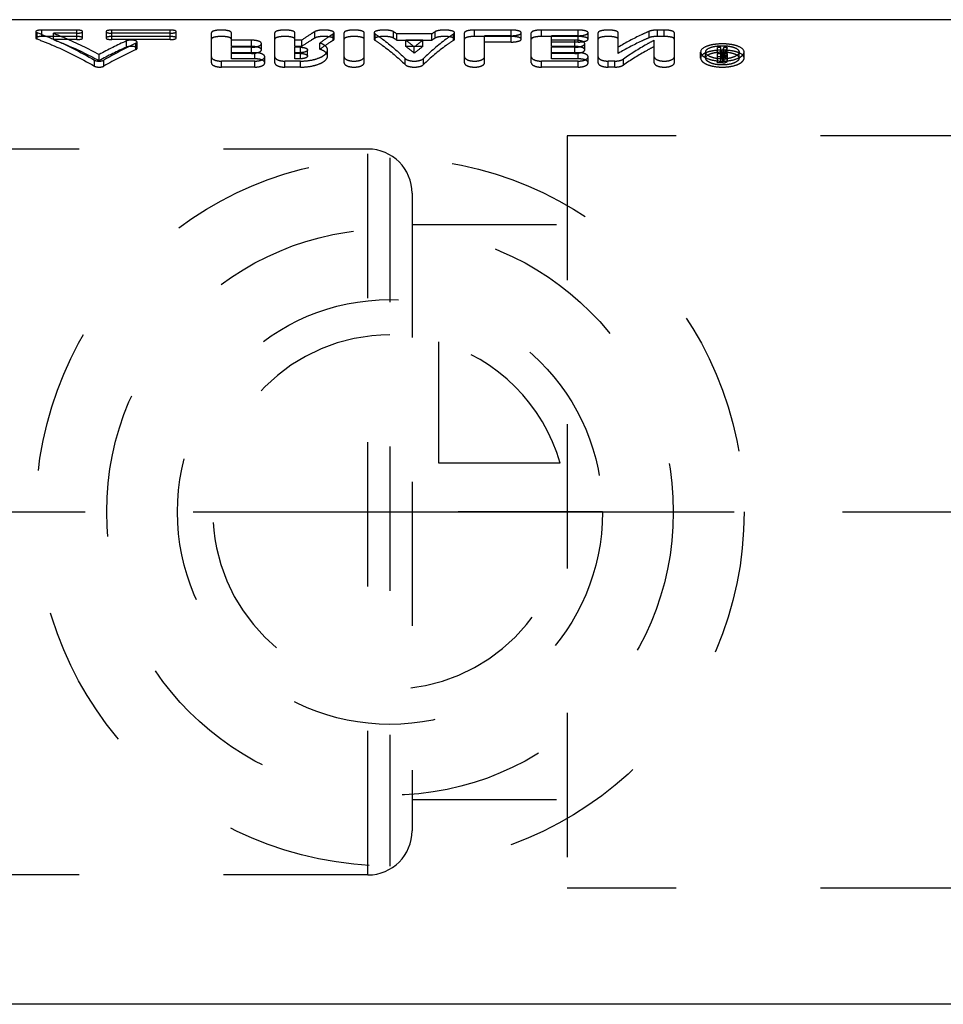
# Model space of a CAD drawing. Header units: millimetres. Extents: x 427 to 573, y 468 to 537.
# Tile 2 of 12: x 458 to 500, y 470 to 515. Entities that reach past the tile are written whole.
import ezdxf

# ---------------------------------------------------------------- set-up
doc = ezdxf.new("R2010")
doc.units = ezdxf.units.MM
doc.header["$LTSCALE"] = 65.185185
doc.linetypes.add('CENTER', pattern=[0.6, 0.375, -0.075, 0.075, -0.075])
doc.linetypes.add('HIDDEN', pattern=[0.2, 0.1, -0.1])
for name, color, linetype in [('ACHSEN_S', 7, 'CONTINUOUS'), ('KOERPER', 7, 'CONTINUOUS'), ('KONST.EL_MIT_GEO', 7, 'CONTINUOUS'), ('KURVEN', 7, 'CONTINUOUS')]:
    doc.layers.add(name, color=color, linetype=linetype)

msp = doc.modelspace()

# ---------------------------------------------------------------- linework, layer by layer
at = {"layer": 'ACHSEN_S', "color": 2, "linetype": 'CENTER'}
msp.add_line((427, 492.675), (573, 492.675), dxfattribs=at)
at = {"layer": 'KOERPER', "color": 7, "linetype": 'Continuous'}
for p, q in [((502, 514.925), (448.373, 514.925)), ((502, 470.425), (448, 470.425))]:
    msp.add_line(p, q, dxfattribs=at)
at = {"layer": 'KOERPER', "color": 8, "linetype": 'HIDDEN'}
for p, q in [((474, 509.08), (435.199, 509.08)), ((474, 476.27), (474, 509.08)), ((476, 507.08), (476, 478.27)), ((474, 476.27), (435.199, 476.27))]:
    msp.add_line(p, q, dxfattribs=at)
for centre, start, end in [((474, 507.08), 0, 90), ((474, 478.27), 270, 360)]:
    msp.add_arc(centre, 2, start, end, dxfattribs=at)
at = {"layer": 'KONST.EL_MIT_GEO', "color": 8, "linetype": 'HIDDEN'}
for p, q in [((459.264, 514.167), (459.264, 514.457)), ((460.849, 514.457), (459.264, 514.457)), ((460.849, 514.024), (460.849, 514.457)), ((462.434, 514.024), (462.434, 514.457)), ((465.075, 514.457), (462.434, 514.457)), ((465.075, 514.024), (465.075, 514.457)), ((478.82, 514.167), (478.82, 514.457)), ((480.481, 514.457), (478.82, 514.457)), ((480.481, 513.915), (480.481, 514.457)), ((481.839, 514.167), (481.839, 514.457)), ((483.499, 514.457), (481.839, 514.457)), ((483.499, 513.915), (483.499, 514.457)), ((487.093, 514.167), (487.093, 514.457)), ((487.395, 514.457), (487.093, 514.457)), ((487.395, 514.167), (487.395, 514.457)), ((459, 514.386), (459, 514.097)), ((459.053, 514.054), (459.053, 514.342)), ((460.849, 514.167), (459.264, 514.167)), ((459.791, 514.024), (459.791, 514.312)), ((460.849, 514.312), (459.791, 514.312)), ((460.849, 514.024), (459.791, 514.024)), ((461.113, 514.097), (461.113, 514.386)), ((462.17, 514.386), (462.17, 514.097)), ((465.075, 514.312), (462.434, 514.312)), ((465.075, 514.167), (462.434, 514.167)), ((465.075, 514.024), (462.434, 514.024)), ((465.34, 514.097), (465.34, 514.386)), ((466.929, 512.974), (466.929, 514.333)), ((467.834, 513.714), (467.834, 514.333)), ((468.74, 513.998), (467.834, 513.998)), ((468.74, 513.714), (468.74, 513.998)), ((469.797, 512.974), (469.797, 514.333)), ((470.702, 513.714), (470.702, 514.333)), ((471.012, 513.998), (470.702, 513.998)), ((471.012, 513.714), (471.012, 513.998)), ((471.611, 514.098), (471.611, 514.387)), ((472.432, 513.991), (472.432, 514.279)), ((472.474, 514.045), (472.474, 514.333)), ((472.927, 512.974), (472.927, 514.333)), ((473.833, 512.974), (473.833, 514.333)), ((474.286, 514.333), (474.286, 514.045)), ((474.324, 513.994), (474.324, 514.281)), ((475.153, 514.095), (475.153, 514.384)), ((475.316, 513.992), (475.316, 514.279)), ((476.884, 514.279), (475.316, 514.279)), ((476.884, 513.992), (475.316, 513.992)), ((475.715, 513.714), (475.715, 513.998)), ((476.485, 513.998), (475.715, 513.998)), ((476.485, 513.714), (476.485, 513.998)), ((476.884, 513.992), (476.884, 514.279)), ((477.047, 514.095), (477.047, 514.384)), ((477.876, 513.994), (477.876, 514.281)), ((477.915, 514.045), (477.915, 514.333)), ((478.367, 512.974), (478.367, 514.333)), ((480.481, 514.167), (478.82, 514.167)), ((479.273, 512.974), (479.273, 514.201)), ((480.481, 514.201), (479.273, 514.201)), ((480.933, 514.045), (480.933, 514.333)), ((481.386, 512.974), (481.386, 514.333)), ((483.499, 514.167), (481.839, 514.167)), ((482.292, 513.714), (482.292, 514.201)), ((483.499, 514.201), (482.292, 514.201)), ((483.349, 513.998), (482.292, 513.998)), ((483.349, 513.714), (483.349, 513.998)), ((483.952, 514.045), (483.952, 514.333)), ((484.405, 512.974), (484.405, 514.333)), ((485.311, 513.402), (485.311, 514.333)), ((486.709, 514.111), (486.709, 514.4)), ((486.942, 512.974), (486.942, 513.997)), ((487.395, 514.167), (487.093, 514.167)), ((487.848, 512.974), (487.848, 514.333)), ((463.098, 513.683), (463.098, 513.967)), ((463.521, 513.577), (463.521, 513.859)), ((463.574, 513.631), (463.574, 513.913)), ((468.74, 513.714), (467.834, 513.714)), ((467.834, 513.157), (467.834, 513.68)), ((468.74, 513.68), (467.834, 513.68)), ((468.74, 513.401), (468.74, 513.68)), ((469.193, 513.562), (469.193, 513.844)), ((471.012, 513.714), (470.702, 513.714)), ((470.702, 513.157), (470.702, 513.68)), ((470.953, 513.68), (470.702, 513.68)), ((470.953, 513.157), (470.953, 513.68)), ((471.274, 513.281), (471.274, 513.559)), ((471.836, 513.589), (471.836, 513.871)), ((472.179, 513.281), (472.179, 513.559)), ((476.485, 513.714), (475.715, 513.714)), ((476.1, 513.412), (476.1, 513.692)), ((480.481, 513.915), (479.273, 513.915)), ((483.499, 513.915), (482.292, 513.915)), ((483.349, 513.714), (482.292, 513.714)), ((482.292, 513.157), (482.292, 513.68)), ((483.349, 513.68), (482.292, 513.68)), ((483.349, 513.401), (483.349, 513.68)), ((483.801, 513.562), (483.801, 513.844)), ((489.791, 512.974), (489.791, 513.667)), ((489.942, 513.667), (489.791, 513.667)), ((489.942, 513.036), (489.942, 513.667)), ((490.086, 513.387), (490.086, 513.667)), ((490.241, 513.667), (490.086, 513.667)), ((490.244, 513.057), (490.241, 513.667)), ((461.645, 512.828), (461.645, 513.1)), ((461.86, 513.076), (461.86, 513.351)), ((462.075, 512.828), (462.075, 513.1)), ((468.891, 513.433), (467.834, 513.433)), ((468.74, 513.401), (467.834, 513.401)), ((468.891, 513.157), (467.834, 513.157)), ((468.891, 513.157), (468.891, 513.433)), ((469.344, 512.974), (469.344, 513.248)), ((470.953, 513.433), (470.702, 513.433)), ((470.953, 513.401), (470.702, 513.401)), ((470.953, 513.157), (470.702, 513.157)), ((475.686, 512.897), (475.686, 513.17)), ((476.515, 512.897), (476.515, 513.17)), ((483.499, 513.433), (482.292, 513.433)), ((483.349, 513.401), (482.292, 513.401)), ((483.499, 513.157), (482.292, 513.157)), ((483.499, 513.157), (483.499, 513.433)), ((483.952, 512.974), (483.952, 513.248)), ((485.544, 512.873), (485.544, 513.145)), ((489.036, 513.187), (489.036, 513.464)), ((489.263, 513.187), (489.263, 513.464)), ((489.942, 513.387), (489.791, 513.387)), ((490.041, 513.248), (489.791, 513.248)), ((489.988, 513.498), (489.942, 513.498)), ((490.041, 513.438), (489.942, 513.438)), ((490.041, 513.311), (489.942, 513.311)), ((489.988, 513.221), (489.942, 513.221)), ((490.041, 513.162), (489.942, 513.162)), ((489.999, 513.517), (489.988, 513.498)), ((489.988, 513.221), (489.988, 513.498)), ((490.041, 512.974), (490.041, 513.438)), ((490.241, 513.387), (490.086, 513.387)), ((490.093, 513.057), (490.093, 513.418)), ((490.138, 513.212), (490.138, 513.488)), ((490.773, 513.187), (490.773, 513.464)), ((491, 513.187), (491, 513.464)), ((467.382, 512.781), (467.382, 513.053)), ((468.891, 513.053), (467.382, 513.053)), ((468.891, 512.781), (467.382, 512.781)), ((468.891, 512.781), (468.891, 513.053)), ((470.249, 512.781), (470.249, 513.053)), ((470.953, 513.053), (470.249, 513.053)), ((470.953, 512.781), (470.249, 512.781)), ((470.953, 512.781), (470.953, 513.053)), ((481.839, 512.781), (481.839, 513.053)), ((483.499, 513.053), (481.839, 513.053)), ((483.499, 512.781), (481.839, 512.781)), ((483.499, 512.781), (483.499, 513.053)), ((484.858, 512.781), (484.858, 513.053)), ((485.16, 513.053), (484.858, 513.053)), ((485.16, 512.781), (484.858, 512.781)), ((485.16, 512.781), (485.16, 513.053)), ((490.041, 512.974), (489.791, 512.974)), ((490.041, 513.036), (489.942, 513.036)), ((483, 509.675), (483, 475.675)), ((514, 509.675), (483, 509.675)), ((474, 509.08), (435.199, 509.08)), ((476, 505.675), (483, 505.675)), ((476, 479.675), (483, 479.675)), ((474, 476.27), (435.199, 476.27)), ((514, 475.675), (483, 475.675))]:
    msp.add_line(p, q, dxfattribs=at)
for centre, radius, start, end in [((471.25, 508.123), 7.378, 56.5564, 58.0631), ((471.281, 507.8), 7.391, 56.9085, 58.4067), ((470.318, 506.818), 8.982, 49.9287, 53.0696), ((481.882, 506.818), 8.982, 126.9304, 130.0713), ((480.95, 508.123), 7.378, 121.9369, 123.4436), ((480.919, 507.8), 7.391, 121.5933, 123.0915), ((470.143, 498.253), 17.221, 114.149, 118.7488), ((470.104, 497.845), 17.319, 113.8634, 118.4249), ((470.993, 497.87), 17.648, 115.0465, 120.3489), ((470.948, 497.469), 17.738, 114.7528, 120.0134), ((470.374, 506.513), 8.965, 50.3071, 53.4378), ((481.826, 506.513), 8.965, 126.5622, 129.6929), ((497.483, 509.267), 8.606, 149.2531, 150.4051), ((497.704, 509.228), 8.684, 149.2568, 150.6165), ((490.017, 514.896), 1.744, 267.8691, 270.0013), ((497.379, 508.991), 8.516, 148.9172, 150.2165), ((490.018, 514.914), 1.762, 269.9915, 272.4409), ((490.022, 514.83), 1.678, 272.4191, 276.4695), ((490.067, 513.157), 0.339, 74.3896, 78.035), ((497.556, 508.978), 8.541, 148.9185, 150.2872), ((490.029, 514.763), 1.611, 276.4953, 277.6743)]:
    msp.add_arc(centre, radius, start, end, dxfattribs=at)
for points, knots in [([(459.264, 514.457), (459.202, 514.457), (459.116, 514.448), (459.028, 514.423), (459, 514.397), (459, 514.386)], [0, 0, 0, 0, 0.662614, 0.880044, 1, 1, 1, 1]), ([(461.113, 514.386), (461.113, 514.397), (461.085, 514.423), (460.997, 514.449), (460.912, 514.457), (460.849, 514.457)], [0, 0, 0, 0, 0.120215, 0.337197, 1, 1, 1, 1]), ([(462.434, 514.457), (462.371, 514.457), (462.286, 514.448), (462.198, 514.423), (462.17, 514.397), (462.17, 514.386)], [0, 0, 0, 0, 0.662578, 0.879943, 1, 1, 1, 1]), ([(465.34, 514.386), (465.34, 514.397), (465.312, 514.423), (465.224, 514.449), (465.138, 514.457), (465.075, 514.457)], [0, 0, 0, 0, 0.120215, 0.337197, 1, 1, 1, 1]), ([(467.834, 514.333), (467.834, 514.353), (467.803, 514.383), (467.755, 514.405), (467.673, 514.432), (467.547, 514.451), (467.381, 514.46), (467.216, 514.451), (467.09, 514.432), (467.008, 514.405), (466.959, 514.383), (466.929, 514.353), (466.929, 514.333)], [0, 0, 0, 0, 0.060807, 0.109001, 0.169786, 0.322716, 0.500473, 0.678131, 0.830802, 0.891435, 0.939495, 1, 1, 1, 1]), ([(470.702, 514.333), (470.702, 514.353), (470.671, 514.383), (470.623, 514.405), (470.541, 514.432), (470.415, 514.451), (470.249, 514.46), (470.083, 514.451), (469.958, 514.432), (469.876, 514.405), (469.827, 514.383), (469.797, 514.353), (469.797, 514.333)], [0, 0, 0, 0, 0.060807, 0.109001, 0.169786, 0.322716, 0.500473, 0.678131, 0.830802, 0.891435, 0.939495, 1, 1, 1, 1]), ([(472.474, 514.333), (472.474, 514.35), (472.441, 514.388), (472.364, 514.417), (472.253, 514.443), (472.116, 514.456), (471.969, 514.458), (471.828, 514.448), (471.708, 514.426), (471.638, 514.402), (471.611, 514.387)], [0, 0, 0, 0, 0.054164, 0.14507, 0.274216, 0.430563, 0.598195, 0.759483, 0.897819, 1, 1, 1, 1]), ([(473.833, 514.333), (473.833, 514.353), (473.802, 514.383), (473.753, 514.405), (473.671, 514.432), (473.545, 514.451), (473.38, 514.46), (473.214, 514.451), (473.088, 514.432), (473.006, 514.405), (472.958, 514.383), (472.927, 514.353), (472.927, 514.333)], [0, 0, 0, 0, 0.060807, 0.109001, 0.169786, 0.322716, 0.500473, 0.678131, 0.830802, 0.891435, 0.939495, 1, 1, 1, 1]), ([(475.153, 514.384), (475.127, 514.4), (475.058, 514.425), (474.939, 514.447), (474.797, 514.458), (474.648, 514.456), (474.51, 514.443), (474.397, 514.417), (474.319, 514.389), (474.286, 514.35), (474.286, 514.333)], [0, 0, 0, 0, 0.100485, 0.237736, 0.39887, 0.567004, 0.724189, 0.854179, 0.945658, 1, 1, 1, 1]), ([(477.915, 514.333), (477.915, 514.35), (477.881, 514.389), (477.803, 514.417), (477.69, 514.443), (477.551, 514.456), (477.403, 514.458), (477.261, 514.447), (477.142, 514.425), (477.073, 514.4), (477.047, 514.384)], [0, 0, 0, 0, 0.054427, 0.146088, 0.276282, 0.43362, 0.601801, 0.762852, 0.899959, 1, 1, 1, 1]), ([(478.82, 514.457), (478.762, 514.457), (478.654, 514.451), (478.529, 514.432), (478.447, 514.405), (478.398, 514.383), (478.367, 514.353), (478.367, 514.333)], [0, 0, 0, 0, 0.35574, 0.66141, 0.782673, 0.878767, 1, 1, 1, 1]), ([(480.933, 514.333), (480.933, 514.353), (480.903, 514.383), (480.854, 514.405), (480.772, 514.432), (480.646, 514.451), (480.538, 514.457), (480.481, 514.457)], [0, 0, 0, 0, 0.121533, 0.217857, 0.339365, 0.645308, 1, 1, 1, 1]), ([(481.839, 514.457), (481.781, 514.457), (481.673, 514.451), (481.547, 514.432), (481.465, 514.405), (481.417, 514.383), (481.386, 514.353), (481.386, 514.333)], [0, 0, 0, 0, 0.35574, 0.66141, 0.782673, 0.878767, 1, 1, 1, 1]), ([(483.952, 514.333), (483.952, 514.353), (483.921, 514.383), (483.873, 514.405), (483.791, 514.432), (483.665, 514.451), (483.557, 514.457), (483.499, 514.457)], [0, 0, 0, 0, 0.121533, 0.217857, 0.339365, 0.645308, 1, 1, 1, 1]), ([(485.311, 514.333), (485.311, 514.353), (485.28, 514.383), (485.231, 514.405), (485.149, 514.432), (485.023, 514.451), (484.857, 514.46), (484.692, 514.451), (484.566, 514.432), (484.484, 514.405), (484.436, 514.383), (484.405, 514.353), (484.405, 514.333)], [0, 0, 0, 0, 0.060807, 0.109001, 0.169786, 0.322716, 0.500473, 0.678131, 0.830802, 0.891435, 0.939495, 1, 1, 1, 1]), ([(487.093, 514.457), (487.02, 514.457), (486.89, 514.448), (486.761, 514.422), (486.709, 514.4)], [0, 0, 0, 0, 0.564364, 1, 1, 1, 1]), ([(487.848, 514.333), (487.848, 514.353), (487.817, 514.383), (487.769, 514.405), (487.687, 514.432), (487.561, 514.451), (487.453, 514.457), (487.395, 514.457)], [0, 0, 0, 0, 0.121609, 0.217999, 0.339487, 0.645059, 1, 1, 1, 1]), ([(459, 514.386), (459, 514.382), (459.009, 514.358), (459.034, 514.349), (459.053, 514.342)], [0, 0, 0, 0, 0.170568, 1, 1, 1, 1]), ([(459.264, 514.167), (459.202, 514.167), (459.116, 514.159), (459.028, 514.134), (459, 514.108), (459, 514.097)], [0, 0, 0, 0, 0.663531, 0.880898, 1, 1, 1, 1]), ([(459, 514.097), (459, 514.093), (459.009, 514.07), (459.034, 514.06), (459.053, 514.054)], [0, 0, 0, 0, 0.169394, 1, 1, 1, 1]), ([(459.053, 514.342), (459.272, 514.26), (460.161, 513.902), (461.019, 513.465), (461.645, 513.1)], [0, 0, 0, 0, 0.244013, 1, 1, 1, 1]), ([(459.053, 514.054), (459.272, 513.972), (460.161, 513.62), (461.019, 513.189), (461.645, 512.828)], [0, 0, 0, 0, 0.244171, 1, 1, 1, 1]), ([(459.791, 514.312), (459.966, 514.245), (460.671, 513.961), (461.357, 513.627), (461.86, 513.351)], [0, 0, 0, 0, 0.245206, 1, 1, 1, 1]), ([(459.791, 514.024), (459.965, 513.958), (460.671, 513.678), (461.356, 513.348), (461.86, 513.076)], [0, 0, 0, 0, 0.245331, 1, 1, 1, 1]), ([(460.849, 514.312), (460.912, 514.312), (460.997, 514.321), (461.085, 514.348), (461.113, 514.374), (461.113, 514.386)], [0, 0, 0, 0, 0.660956, 0.879057, 1, 1, 1, 1]), ([(461.113, 514.097), (461.113, 514.108), (461.085, 514.134), (460.997, 514.159), (460.912, 514.167), (460.849, 514.167)], [0, 0, 0, 0, 0.119361, 0.33628, 1, 1, 1, 1]), ([(460.849, 514.024), (460.912, 514.024), (460.997, 514.033), (461.085, 514.06), (461.113, 514.086), (461.113, 514.097)], [0, 0, 0, 0, 0.661901, 0.879921, 1, 1, 1, 1]), ([(462.17, 514.386), (462.17, 514.374), (462.198, 514.348), (462.286, 514.321), (462.371, 514.312), (462.434, 514.312)], [0, 0, 0, 0, 0.121101, 0.338813, 1, 1, 1, 1]), ([(462.434, 514.167), (462.371, 514.167), (462.286, 514.159), (462.198, 514.134), (462.17, 514.108), (462.17, 514.097)], [0, 0, 0, 0, 0.663495, 0.880797, 1, 1, 1, 1]), ([(462.17, 514.097), (462.17, 514.086), (462.198, 514.06), (462.286, 514.033), (462.371, 514.024), (462.434, 514.024)], [0, 0, 0, 0, 0.120237, 0.337868, 1, 1, 1, 1]), ([(463.574, 513.913), (463.574, 513.937), (463.525, 513.969), (463.463, 513.987), (463.363, 514.004), (463.239, 514.003), (463.139, 513.985), (463.098, 513.967)], [0, 0, 0, 0, 0.143084, 0.263646, 0.410049, 0.730649, 1, 1, 1, 1]), ([(465.075, 514.312), (465.138, 514.312), (465.224, 514.321), (465.312, 514.348), (465.34, 514.374), (465.34, 514.386)], [0, 0, 0, 0, 0.660956, 0.879057, 1, 1, 1, 1]), ([(465.34, 514.097), (465.34, 514.108), (465.311, 514.134), (465.224, 514.159), (465.138, 514.167), (465.075, 514.167)], [0, 0, 0, 0, 0.119361, 0.33628, 1, 1, 1, 1]), ([(465.075, 514.024), (465.138, 514.024), (465.224, 514.033), (465.312, 514.06), (465.34, 514.086), (465.34, 514.097)], [0, 0, 0, 0, 0.661901, 0.879921, 1, 1, 1, 1]), ([(467.834, 514.045), (467.834, 514.065), (467.803, 514.094), (467.755, 514.116), (467.673, 514.142), (467.547, 514.162), (467.381, 514.17), (467.216, 514.161), (467.09, 514.142), (467.008, 514.116), (466.959, 514.094), (466.929, 514.065), (466.929, 514.045)], [0, 0, 0, 0, 0.060371, 0.108511, 0.169318, 0.322434, 0.500474, 0.678414, 0.831272, 0.891924, 0.93993, 1, 1, 1, 1]), ([(469.193, 513.844), (469.193, 513.867), (469.165, 513.904), (469.114, 513.934), (469.032, 513.966), (468.906, 513.991), (468.798, 513.998), (468.74, 513.998)], [0, 0, 0, 0, 0.137767, 0.236488, 0.357512, 0.656434, 1, 1, 1, 1]), ([(470.702, 514.045), (470.702, 514.065), (470.671, 514.094), (470.623, 514.116), (470.541, 514.142), (470.415, 514.162), (470.249, 514.17), (470.083, 514.161), (469.958, 514.142), (469.876, 514.116), (469.827, 514.094), (469.797, 514.065), (469.797, 514.045)], [0, 0, 0, 0, 0.060371, 0.108511, 0.169318, 0.322434, 0.500474, 0.678414, 0.831272, 0.891924, 0.93993, 1, 1, 1, 1]), ([(471.611, 514.387), (471.561, 514.357), (471.357, 514.234), (471.158, 514.102), (471.012, 513.998)], [0, 0, 0, 0, 0.24508, 1, 1, 1, 1]), ([(471.611, 514.098), (471.561, 514.069), (471.357, 513.947), (471.158, 513.817), (471.012, 513.714)], [0, 0, 0, 0, 0.245176, 1, 1, 1, 1]), ([(472.474, 514.045), (472.474, 514.061), (472.441, 514.1), (472.364, 514.128), (472.253, 514.153), (472.116, 514.166), (471.969, 514.168), (471.828, 514.158), (471.708, 514.137), (471.638, 514.113), (471.611, 514.098)], [0, 0, 0, 0, 0.053702, 0.144477, 0.273679, 0.430179, 0.598, 0.759457, 0.897884, 1, 1, 1, 1]), ([(472.432, 514.279), (472.382, 514.247), (472.179, 514.118), (471.982, 513.979), (471.836, 513.871)], [0, 0, 0, 0, 0.245073, 1, 1, 1, 1]), ([(472.432, 513.991), (472.382, 513.96), (472.179, 513.832), (471.982, 513.696), (471.836, 513.589)], [0, 0, 0, 0, 0.245168, 1, 1, 1, 1]), ([(472.432, 514.279), (472.439, 514.283), (472.458, 514.296), (472.474, 514.317), (472.474, 514.333)], [0, 0, 0, 0, 0.323417, 1, 1, 1, 1]), ([(472.432, 513.991), (472.439, 513.995), (472.457, 514.008), (472.474, 514.029), (472.474, 514.045)], [0, 0, 0, 0, 0.324615, 1, 1, 1, 1]), ([(473.833, 514.045), (473.833, 514.065), (473.802, 514.094), (473.753, 514.116), (473.671, 514.142), (473.545, 514.162), (473.38, 514.17), (473.214, 514.161), (473.088, 514.142), (473.006, 514.116), (472.958, 514.094), (472.927, 514.065), (472.927, 514.045)], [0, 0, 0, 0, 0.060371, 0.108511, 0.169318, 0.322434, 0.500474, 0.678414, 0.831272, 0.891924, 0.93993, 1, 1, 1, 1]), ([(474.286, 514.333), (474.286, 514.329), (474.29, 514.307), (474.309, 514.291), (474.324, 514.281)], [0, 0, 0, 0, 0.203486, 1, 1, 1, 1]), ([(475.153, 514.095), (475.127, 514.111), (475.058, 514.135), (474.939, 514.157), (474.797, 514.168), (474.648, 514.167), (474.51, 514.154), (474.397, 514.128), (474.32, 514.1), (474.286, 514.062), (474.286, 514.045)], [0, 0, 0, 0, 0.100408, 0.237746, 0.399049, 0.567375, 0.724718, 0.854767, 0.946119, 1, 1, 1, 1]), ([(474.286, 514.045), (474.286, 514.041), (474.29, 514.019), (474.309, 514.003), (474.324, 513.994)], [0, 0, 0, 0, 0.202553, 1, 1, 1, 1]), ([(474.324, 514.281), (474.44, 514.205), (474.921, 513.868), (475.365, 513.482), (475.686, 513.17)], [0, 0, 0, 0, 0.237168, 1, 1, 1, 1]), ([(474.324, 513.994), (474.44, 513.918), (474.92, 513.587), (475.365, 513.206), (475.686, 512.897)], [0, 0, 0, 0, 0.237396, 1, 1, 1, 1]), ([(477.876, 514.281), (477.76, 514.205), (477.28, 513.868), (476.835, 513.482), (476.515, 513.17)], [0, 0, 0, 0, 0.237168, 1, 1, 1, 1]), ([(477.876, 513.994), (477.76, 513.918), (477.28, 513.587), (476.835, 513.206), (476.515, 512.897)], [0, 0, 0, 0, 0.237396, 1, 1, 1, 1]), ([(477.915, 514.045), (477.915, 514.062), (477.881, 514.1), (477.803, 514.128), (477.689, 514.154), (477.551, 514.167), (477.403, 514.168), (477.261, 514.157), (477.142, 514.135), (477.073, 514.111), (477.047, 514.095)], [0, 0, 0, 0, 0.053966, 0.1455, 0.275753, 0.433249, 0.601622, 0.762842, 0.900036, 1, 1, 1, 1]), ([(477.876, 514.281), (477.882, 514.285), (477.9, 514.298), (477.915, 514.318), (477.915, 514.333)], [0, 0, 0, 0, 0.319679, 1, 1, 1, 1]), ([(477.876, 513.994), (477.882, 513.998), (477.899, 514.01), (477.915, 514.03), (477.915, 514.045)], [0, 0, 0, 0, 0.320852, 1, 1, 1, 1]), ([(478.82, 514.167), (478.762, 514.167), (478.655, 514.161), (478.529, 514.142), (478.447, 514.116), (478.398, 514.094), (478.367, 514.065), (478.367, 514.045)], [0, 0, 0, 0, 0.356306, 0.662348, 0.783651, 0.879637, 1, 1, 1, 1]), ([(480.481, 514.201), (480.588, 514.201), (480.717, 514.211), (480.854, 514.258), (480.903, 514.283), (480.933, 514.313), (480.933, 514.333)], [0, 0, 0, 0, 0.657878, 0.779835, 0.876977, 1, 1, 1, 1]), ([(480.933, 514.045), (480.933, 514.065), (480.902, 514.094), (480.854, 514.116), (480.772, 514.142), (480.646, 514.161), (480.538, 514.167), (480.481, 514.167)], [0, 0, 0, 0, 0.120661, 0.216879, 0.338427, 0.644744, 1, 1, 1, 1]), ([(480.481, 513.915), (480.588, 513.915), (480.717, 513.924), (480.854, 513.971), (480.903, 513.995), (480.933, 514.025), (480.933, 514.045)], [0, 0, 0, 0, 0.658875, 0.780856, 0.877869, 1, 1, 1, 1]), ([(481.839, 514.167), (481.781, 514.167), (481.673, 514.161), (481.547, 514.142), (481.465, 514.116), (481.417, 514.094), (481.386, 514.065), (481.386, 514.045)], [0, 0, 0, 0, 0.356306, 0.662348, 0.783651, 0.879637, 1, 1, 1, 1]), ([(483.801, 513.844), (483.801, 513.867), (483.773, 513.904), (483.722, 513.934), (483.641, 513.966), (483.514, 513.991), (483.406, 513.998), (483.349, 513.998)], [0, 0, 0, 0, 0.137767, 0.236488, 0.357512, 0.656434, 1, 1, 1, 1]), ([(483.499, 514.201), (483.607, 514.201), (483.736, 514.211), (483.873, 514.258), (483.922, 514.283), (483.952, 514.313), (483.952, 514.333)], [0, 0, 0, 0, 0.657878, 0.779835, 0.876977, 1, 1, 1, 1]), ([(483.952, 514.045), (483.952, 514.065), (483.921, 514.094), (483.873, 514.116), (483.791, 514.142), (483.665, 514.161), (483.557, 514.167), (483.499, 514.167)], [0, 0, 0, 0, 0.120661, 0.216879, 0.338427, 0.644744, 1, 1, 1, 1]), ([(483.499, 513.915), (483.607, 513.915), (483.736, 513.924), (483.873, 513.971), (483.921, 513.995), (483.952, 514.025), (483.952, 514.045)], [0, 0, 0, 0, 0.658875, 0.780856, 0.877869, 1, 1, 1, 1]), ([(485.311, 514.045), (485.311, 514.065), (485.28, 514.094), (485.231, 514.116), (485.149, 514.142), (485.023, 514.162), (484.857, 514.17), (484.692, 514.161), (484.566, 514.142), (484.484, 514.116), (484.436, 514.094), (484.405, 514.065), (484.405, 514.045)], [0, 0, 0, 0, 0.060371, 0.108511, 0.169318, 0.322434, 0.500474, 0.678414, 0.831272, 0.891924, 0.93993, 1, 1, 1, 1]), ([(486.709, 514.4), (486.592, 514.349), (486.114, 514.132), (485.651, 513.883), (485.311, 513.681)], [0, 0, 0, 0, 0.244638, 1, 1, 1, 1]), ([(486.709, 514.111), (486.592, 514.06), (486.115, 513.846), (485.652, 513.601), (485.311, 513.402)], [0, 0, 0, 0, 0.244762, 1, 1, 1, 1]), ([(486.942, 513.997), (486.824, 513.935), (486.346, 513.672), (485.883, 513.38), (485.544, 513.145)], [0, 0, 0, 0, 0.244525, 1, 1, 1, 1]), ([(487.093, 514.167), (487.02, 514.167), (486.891, 514.159), (486.761, 514.133), (486.709, 514.111)], [0, 0, 0, 0, 0.564547, 1, 1, 1, 1]), ([(487.848, 514.045), (487.848, 514.065), (487.817, 514.094), (487.769, 514.116), (487.686, 514.142), (487.561, 514.161), (487.453, 514.167), (487.395, 514.167)], [0, 0, 0, 0, 0.120737, 0.21702, 0.33855, 0.644495, 1, 1, 1, 1]), ([(463.574, 513.631), (463.574, 513.655), (463.525, 513.685), (463.463, 513.704), (463.363, 513.72), (463.239, 513.719), (463.139, 513.702), (463.098, 513.683)], [0, 0, 0, 0, 0.142292, 0.26286, 0.409413, 0.73046, 1, 1, 1, 1]), ([(463.521, 513.859), (463.529, 513.862), (463.551, 513.874), (463.574, 513.896), (463.574, 513.913)], [0, 0, 0, 0, 0.33481, 1, 1, 1, 1]), ([(463.521, 513.577), (463.529, 513.58), (463.551, 513.592), (463.574, 513.614), (463.574, 513.631)], [0, 0, 0, 0, 0.336092, 1, 1, 1, 1]), ([(468.74, 513.68), (468.798, 513.68), (468.906, 513.687), (469.049, 513.721), (469.151, 513.765), (469.193, 513.82), (469.193, 513.844)], [0, 0, 0, 0, 0.342223, 0.640437, 0.860842, 1, 1, 1, 1]), ([(469.193, 513.562), (469.193, 513.585), (469.165, 513.621), (469.114, 513.651), (469.032, 513.683), (468.906, 513.708), (468.798, 513.714), (468.74, 513.714)], [0, 0, 0, 0, 0.13669, 0.235251, 0.356308, 0.655699, 1, 1, 1, 1]), ([(468.74, 513.401), (468.798, 513.401), (468.906, 513.408), (469.049, 513.442), (469.151, 513.484), (469.193, 513.539), (469.193, 513.562)], [0, 0, 0, 0, 0.342992, 0.641673, 0.861928, 1, 1, 1, 1]), ([(470.953, 513.68), (470.994, 513.68), (471.072, 513.674), (471.181, 513.651), (471.274, 513.602), (471.274, 513.559)], [0, 0, 0, 0, 0.34312, 0.642737, 1, 1, 1, 1]), ([(470.953, 513.053), (471.109, 513.053), (471.404, 513.077), (471.747, 513.168), (471.966, 513.277), (472.106, 513.378), (472.179, 513.49), (472.179, 513.559)], [0, 0, 0, 0, 0.333734, 0.627315, 0.74948, 0.851656, 1, 1, 1, 1]), ([(471.274, 513.559), (471.274, 513.516), (471.182, 513.465), (471.073, 513.44), (470.994, 513.433), (470.953, 513.433)], [0, 0, 0, 0, 0.359931, 0.65892, 1, 1, 1, 1]), ([(472.179, 513.559), (472.179, 513.59), (472.155, 513.677), (472.029, 513.791), (471.908, 513.845), (471.836, 513.871)], [0, 0, 0, 0, 0.187577, 0.532004, 1, 1, 1, 1]), ([(472.179, 513.281), (472.179, 513.311), (472.155, 513.398), (472.028, 513.51), (471.908, 513.563), (471.836, 513.589)], [0, 0, 0, 0, 0.186342, 0.530415, 1, 1, 1, 1]), ([(483.349, 513.68), (483.406, 513.68), (483.515, 513.687), (483.657, 513.721), (483.759, 513.765), (483.801, 513.82), (483.801, 513.844)], [0, 0, 0, 0, 0.342223, 0.640437, 0.860842, 1, 1, 1, 1]), ([(483.801, 513.562), (483.801, 513.585), (483.773, 513.621), (483.722, 513.651), (483.641, 513.683), (483.514, 513.708), (483.406, 513.714), (483.349, 513.714)], [0, 0, 0, 0, 0.13669, 0.235251, 0.356308, 0.655699, 1, 1, 1, 1]), ([(483.349, 513.401), (483.406, 513.401), (483.515, 513.408), (483.657, 513.442), (483.759, 513.484), (483.801, 513.539), (483.801, 513.562)], [0, 0, 0, 0, 0.342992, 0.641673, 0.861928, 1, 1, 1, 1]), ([(486.942, 513.714), (486.824, 513.652), (486.346, 513.393), (485.884, 513.104), (485.544, 512.873)], [0, 0, 0, 0, 0.244653, 1, 1, 1, 1]), ([(491, 513.464), (491, 513.592), (490.785, 513.712), (490.565, 513.774), (490.329, 513.82), (490.017, 513.839), (489.706, 513.82), (489.469, 513.774), (489.251, 513.711), (489.036, 513.592), (489.036, 513.464)], [0, 0, 0, 0, 0.175351, 0.246475, 0.327093, 0.500103, 0.673971, 0.754286, 0.824939, 1, 1, 1, 1]), ([(491, 513.187), (491, 513.314), (490.784, 513.432), (490.565, 513.494), (490.329, 513.538), (490.017, 513.558), (489.706, 513.538), (489.469, 513.493), (489.252, 513.432), (489.036, 513.314), (489.036, 513.187)], [0, 0, 0, 0, 0.174693, 0.245911, 0.326686, 0.500104, 0.674381, 0.754852, 0.825597, 1, 1, 1, 1]), ([(489.263, 513.464), (489.263, 513.561), (489.425, 513.654), (489.592, 513.704), (489.774, 513.74), (490.017, 513.756), (490.259, 513.741), (490.442, 513.704), (490.61, 513.654), (490.773, 513.561), (490.773, 513.464)], [0, 0, 0, 0, 0.172778, 0.243096, 0.323678, 0.499565, 0.674429, 0.755606, 0.826735, 1, 1, 1, 1]), ([(461.645, 513.1), (461.675, 513.082), (461.746, 513.06), (461.859, 513.049), (461.972, 513.059), (462.045, 513.082), (462.075, 513.1)], [0, 0, 0, 0, 0.233604, 0.495416, 0.761115, 1, 1, 1, 1]), ([(466.929, 513.248), (466.929, 513.182), (467.057, 513.101), (467.215, 513.062), (467.325, 513.053), (467.382, 513.053)], [0, 0, 0, 0, 0.378877, 0.671478, 1, 1, 1, 1]), ([(469.344, 513.248), (469.344, 513.31), (469.217, 513.389), (469.059, 513.424), (468.949, 513.433), (468.891, 513.433)], [0, 0, 0, 0, 0.366663, 0.663164, 1, 1, 1, 1]), ([(468.891, 513.053), (468.949, 513.053), (469.06, 513.063), (469.218, 513.102), (469.344, 513.184), (469.344, 513.248)], [0, 0, 0, 0, 0.334524, 0.629873, 1, 1, 1, 1]), ([(469.344, 512.974), (469.344, 513.036), (469.216, 513.113), (469.059, 513.148), (468.949, 513.157), (468.891, 513.157)], [0, 0, 0, 0, 0.365236, 0.662278, 1, 1, 1, 1]), ([(469.797, 513.248), (469.797, 513.182), (469.925, 513.101), (470.083, 513.062), (470.193, 513.053), (470.249, 513.053)], [0, 0, 0, 0, 0.378877, 0.671478, 1, 1, 1, 1]), ([(470.953, 513.401), (470.994, 513.401), (471.072, 513.395), (471.181, 513.372), (471.274, 513.324), (471.274, 513.281)], [0, 0, 0, 0, 0.343927, 0.644037, 1, 1, 1, 1]), ([(470.953, 512.781), (471.109, 512.781), (471.404, 512.806), (471.746, 512.895), (471.966, 513.003), (472.106, 513.102), (472.179, 513.212), (472.179, 513.281)], [0, 0, 0, 0, 0.334615, 0.628706, 0.750871, 0.852825, 1, 1, 1, 1]), ([(471.274, 513.281), (471.274, 513.238), (471.181, 513.188), (471.073, 513.164), (470.994, 513.157), (470.953, 513.157)], [0, 0, 0, 0, 0.358598, 0.658085, 1, 1, 1, 1]), ([(472.927, 513.248), (472.927, 513.184), (473.053, 513.102), (473.212, 513.063), (473.381, 513.047), (473.549, 513.063), (473.708, 513.102), (473.833, 513.184), (473.833, 513.248)], [0, 0, 0, 0, 0.18546, 0.333344, 0.500439, 0.667493, 0.815152, 1, 1, 1, 1]), ([(475.686, 513.17), (475.73, 513.127), (475.872, 513.069), (476.101, 513.043), (476.329, 513.069), (476.47, 513.127), (476.515, 513.17)], [0, 0, 0, 0, 0.214463, 0.500559, 0.786454, 1, 1, 1, 1]), ([(478.367, 513.248), (478.367, 513.184), (478.493, 513.102), (478.652, 513.063), (478.821, 513.047), (478.989, 513.063), (479.148, 513.102), (479.273, 513.184), (479.273, 513.248)], [0, 0, 0, 0, 0.18546, 0.333344, 0.500439, 0.667493, 0.815152, 1, 1, 1, 1]), ([(481.386, 513.248), (481.386, 513.182), (481.515, 513.101), (481.673, 513.062), (481.782, 513.053), (481.839, 513.053)], [0, 0, 0, 0, 0.378877, 0.671478, 1, 1, 1, 1]), ([(483.952, 513.248), (483.952, 513.31), (483.825, 513.389), (483.668, 513.424), (483.557, 513.433), (483.499, 513.433)], [0, 0, 0, 0, 0.366663, 0.663164, 1, 1, 1, 1]), ([(483.499, 513.053), (483.557, 513.053), (483.668, 513.063), (483.827, 513.102), (483.952, 513.184), (483.952, 513.248)], [0, 0, 0, 0, 0.334524, 0.629873, 1, 1, 1, 1]), ([(483.952, 512.974), (483.952, 513.036), (483.825, 513.113), (483.668, 513.148), (483.557, 513.157), (483.499, 513.157)], [0, 0, 0, 0, 0.365236, 0.662278, 1, 1, 1, 1]), ([(484.405, 513.248), (484.405, 513.182), (484.534, 513.101), (484.692, 513.062), (484.801, 513.053), (484.858, 513.053)], [0, 0, 0, 0, 0.378877, 0.671478, 1, 1, 1, 1]), ([(485.16, 513.053), (485.234, 513.053), (485.366, 513.066), (485.495, 513.112), (485.544, 513.145)], [0, 0, 0, 0, 0.555054, 1, 1, 1, 1]), ([(486.942, 513.248), (486.942, 513.184), (487.068, 513.102), (487.227, 513.063), (487.396, 513.047), (487.564, 513.063), (487.723, 513.102), (487.848, 513.184), (487.848, 513.248)], [0, 0, 0, 0, 0.18546, 0.333344, 0.500439, 0.667493, 0.815152, 1, 1, 1, 1]), ([(489.036, 513.464), (489.036, 513.408), (489.092, 513.318), (489.203, 513.236), (489.377, 513.146), (489.653, 513.073), (490.018, 513.042), (490.383, 513.073), (490.659, 513.147), (490.834, 513.236), (490.944, 513.318), (491, 513.408), (491, 513.464)], [0, 0, 0, 0, 0.074118, 0.12425, 0.18423, 0.332607, 0.499883, 0.668075, 0.815902, 0.875789, 0.926011, 1, 1, 1, 1]), ([(489.036, 513.187), (489.036, 513.132), (489.092, 513.043), (489.203, 512.962), (489.378, 512.874), (489.653, 512.801), (490.018, 512.771), (490.383, 512.801), (490.659, 512.874), (490.834, 512.963), (490.944, 513.043), (491, 513.132), (491, 513.187)], [0, 0, 0, 0, 0.073527, 0.123543, 0.18352, 0.332157, 0.499883, 0.668527, 0.816613, 0.876496, 0.926602, 1, 1, 1, 1]), ([(489.263, 513.187), (489.263, 513.284), (489.425, 513.375), (489.592, 513.424), (489.774, 513.46), (490.017, 513.476), (490.259, 513.46), (490.442, 513.424), (490.61, 513.375), (490.773, 513.284), (490.773, 513.187)], [0, 0, 0, 0, 0.172111, 0.242517, 0.323256, 0.499564, 0.674847, 0.756182, 0.827401, 1, 1, 1, 1]), ([(489.952, 513.153), (489.86, 513.156), (489.686, 513.178), (489.446, 513.246), (489.263, 513.371), (489.263, 513.464)], [0, 0, 0, 0, 0.349124, 0.64747, 1, 1, 1, 1]), ([(490.773, 513.187), (490.773, 513.146), (490.731, 513.079), (490.648, 513.018), (490.515, 512.951), (490.302, 512.895), (490.019, 512.871), (489.735, 512.894), (489.522, 512.95), (489.388, 513.018), (489.305, 513.079), (489.263, 513.145), (489.263, 513.187)], [0, 0, 0, 0, 0.072048, 0.120941, 0.179839, 0.328115, 0.49973, 0.670266, 0.819753, 0.878966, 0.927839, 1, 1, 1, 1]), ([(490.041, 513.438), (490.054, 513.438), (490.071, 513.437), (490.093, 513.425), (490.093, 513.418)], [0, 0, 0, 0, 0.638105, 1, 1, 1, 1]), ([(490.041, 513.248), (490.067, 513.248), (490.117, 513.252), (490.187, 513.269), (490.244, 513.304), (490.244, 513.332)], [0, 0, 0, 0, 0.337293, 0.632504, 1, 1, 1, 1]), ([(490.093, 513.332), (490.093, 513.325), (490.071, 513.312), (490.054, 513.311), (490.041, 513.311)], [0, 0, 0, 0, 0.368068, 1, 1, 1, 1]), ([(490.041, 513.162), (490.054, 513.162), (490.071, 513.161), (490.093, 513.149), (490.093, 513.142)], [0, 0, 0, 0, 0.639509, 1, 1, 1, 1]), ([(490.244, 513.142), (490.244, 513.158), (490.206, 513.196), (490.165, 513.206), (490.138, 513.212)], [0, 0, 0, 0, 0.37705, 1, 1, 1, 1]), ([(490.241, 513.43), (490.239, 513.436), (490.219, 513.464), (490.185, 513.476), (490.159, 513.483)], [0, 0, 0, 0, 0.184783, 1, 1, 1, 1]), ([(490.773, 513.464), (490.773, 513.388), (490.644, 513.278), (490.454, 513.206), (490.318, 513.177), (490.244, 513.166)], [0, 0, 0, 0, 0.358744, 0.645235, 1, 1, 1, 1]), ([(461.645, 512.828), (461.675, 512.811), (461.746, 512.789), (461.859, 512.778), (461.972, 512.788), (462.045, 512.81), (462.075, 512.828)], [0, 0, 0, 0, 0.233429, 0.495412, 0.761287, 1, 1, 1, 1]), ([(466.929, 512.974), (466.929, 512.909), (467.058, 512.829), (467.215, 512.791), (467.325, 512.781), (467.382, 512.781)], [0, 0, 0, 0, 0.377419, 0.670568, 1, 1, 1, 1]), ([(468.891, 512.781), (468.949, 512.781), (469.06, 512.792), (469.217, 512.83), (469.344, 512.91), (469.344, 512.974)], [0, 0, 0, 0, 0.33545, 0.631341, 1, 1, 1, 1]), ([(469.797, 512.974), (469.797, 512.909), (469.926, 512.829), (470.083, 512.791), (470.193, 512.781), (470.249, 512.781)], [0, 0, 0, 0, 0.377419, 0.670568, 1, 1, 1, 1]), ([(472.927, 512.974), (472.927, 512.91), (473.054, 512.83), (473.212, 512.791), (473.381, 512.776), (473.549, 512.792), (473.707, 512.831), (473.833, 512.911), (473.833, 512.974)], [0, 0, 0, 0, 0.184726, 0.332883, 0.50044, 0.667957, 0.815887, 1, 1, 1, 1]), ([(475.686, 512.897), (475.731, 512.854), (475.873, 512.798), (476.101, 512.772), (476.328, 512.798), (476.47, 512.854), (476.515, 512.897)], [0, 0, 0, 0, 0.214154, 0.50056, 0.786763, 1, 1, 1, 1]), ([(478.367, 512.974), (478.367, 512.91), (478.494, 512.83), (478.652, 512.791), (478.821, 512.776), (478.989, 512.792), (479.147, 512.831), (479.273, 512.911), (479.273, 512.974)], [0, 0, 0, 0, 0.184726, 0.332883, 0.50044, 0.667957, 0.815887, 1, 1, 1, 1]), ([(481.386, 512.974), (481.386, 512.909), (481.515, 512.829), (481.673, 512.791), (481.782, 512.781), (481.839, 512.781)], [0, 0, 0, 0, 0.377419, 0.670568, 1, 1, 1, 1]), ([(483.499, 512.781), (483.557, 512.781), (483.668, 512.792), (483.826, 512.83), (483.952, 512.91), (483.952, 512.974)], [0, 0, 0, 0, 0.33545, 0.631341, 1, 1, 1, 1]), ([(484.405, 512.974), (484.405, 512.909), (484.534, 512.829), (484.692, 512.791), (484.801, 512.781), (484.858, 512.781)], [0, 0, 0, 0, 0.377419, 0.670568, 1, 1, 1, 1]), ([(485.16, 512.781), (485.234, 512.781), (485.366, 512.795), (485.495, 512.84), (485.544, 512.873)], [0, 0, 0, 0, 0.555489, 1, 1, 1, 1]), ([(486.942, 512.974), (486.942, 512.91), (487.069, 512.83), (487.227, 512.791), (487.396, 512.776), (487.564, 512.792), (487.722, 512.831), (487.848, 512.911), (487.848, 512.974)], [0, 0, 0, 0, 0.184726, 0.332883, 0.50044, 0.667957, 0.815887, 1, 1, 1, 1]), ([(490.093, 513.057), (490.093, 513.05), (490.071, 513.037), (490.054, 513.036), (490.041, 513.036)], [0, 0, 0, 0, 0.366626, 1, 1, 1, 1]), ([(490.041, 512.974), (490.067, 512.974), (490.117, 512.979), (490.187, 512.995), (490.244, 513.029), (490.244, 513.057)], [0, 0, 0, 0, 0.338187, 0.633927, 1, 1, 1, 1])]:
    msp.add_open_spline(points, degree=3, knots=knots, dxfattribs=at)
msp.add_open_spline([(490.244, 513.418), (490.244, 513.422), (490.243, 513.426), (490.241, 513.43)], degree=3, dxfattribs=at)
at = {"layer": 'KURVEN', "color": 8, "linetype": 'HIDDEN'}
for p, q in [((475, 508.675), (475, 476.675)), ((477.2, 494.875), (477.2, 500.367)), ((482.692, 494.875), (477.2, 494.875)), ((484.6, 492.675), (475, 492.675))]:
    msp.add_line(p, q, dxfattribs=at)
for radius in [16, 12.8, 9.6]:
    msp.add_circle((475, 492.675), radius, dxfattribs=at)
for start, end in [(90, 360), (15.962, 74.038)]:
    msp.add_arc((475, 492.675), 8, start, end, dxfattribs=at)

doc.saveas('drawing.dxf')
